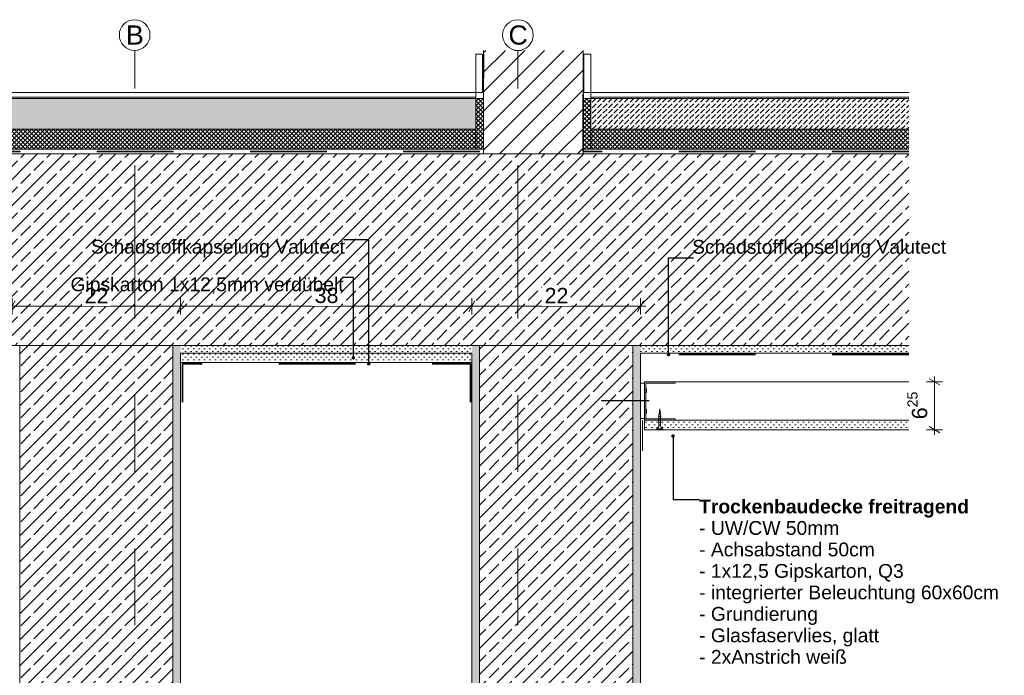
# Model space of a CAD drawing. Header units: metres. Extents: x -0.7 to 35.4, y 5.7 to 9.1.
# Tile 5 of 47: x 2.7 to 4, y 6.3 to 7.2. Entities that reach past the tile are written whole.
import ezdxf

# ---------------------------------------------------------------- set-up
doc = ezdxf.new("R2010")
doc.units = ezdxf.units.M
doc.header["$MEASUREMENT"] = 0
for name, pattern in [('Strichlinie doppelt', [0.109361, 0.052917, -0.021167, 0.014111, -0.021167]), ('Strichlinie eng', [0.023, 0.015, -0.008]), ('Wipeout_Contour', [1, 0, -1])]:
    doc.linetypes.add(name, pattern=pattern)
for name, color, linetype in [('152 - Bemaßung_ Beschriftung.Ausbau', 7, 'Continuous'), ('301 - Elemente.Linie', 7, 'Continuous'), ('451 - Universal.Achsen Raster', 7, 'Continuous'), ('603 - Struktur.Bodenplatte_ Decke Roh', 7, 'Continuous'), ('605 - Struktur.Wand Innen', 7, 'Continuous'), ('608 - Struktur.Träger', 7, 'Continuous'), ('650 - Abdeckung.Fußboden Aufbau', 7, 'Continuous'), ('653 - Abdeckung.TB Verkofferung', 7, 'Continuous'), ('Neubau_301 - Elemente.Linie', 7, 'Continuous'), ('Neubau_651 - Abdeckung.Decke abgehängt_ bekleidet', 7, 'Continuous'), ('Neubau_653 - Abdeckung.TB Verkofferung', 7, 'Continuous'), ('Neubau_660 - Unterkonstruktion.Trockenbau', 7, 'Continuous')]:
    doc.layers.add(name, color=color, linetype=linetype)
doc.styles.add('ERSTELLTER_STIL_1', font='txt')
doc.styles.add('ERSTELLTER_STIL_2', font='txt')
doc.dimstyles.new('ERSTELLTER_STIL__1', dxfattribs={"dimtxt": 0.02, "dimasz": 0.01064, "dimexe": 0.18, "dimexo": 0.0625, "dimgap": 0, "dimtad": 1, "dimtih": 1, "dimtoh": 1, "dimzin": 0, "dimdsep": 46, "dimtxsty": 'ERSTELLTER_STIL_1', "dimblk": 'ARROWHEAD_2', "dimblk1": 'ARROWHEAD_2', "dimblk2": 'ARROWHEAD_2', "dimcen": 0.09, "dimse1": 1, "dimse2": 1, "dimclrd": 7, "dimclre": 7, "dimclrt": 7, "dimazin": 0, "dimtfac": 1, "dimtdec": 4, "dimtmove": 0, "dimatfit": 3, "dimfxl": 1, "dimtolj": 1, "dimtzin": 0, "dimarcsym": 0})
doc.dimstyles.new('ERSTELLTER_STIL__2', dxfattribs={"dimtxt": 0.02, "dimasz": 0.01064, "dimexe": 0.18, "dimexo": 0.0625, "dimgap": 0, "dimtad": 1, "dimzin": 0, "dimdsep": 46, "dimtxsty": 'ERSTELLTER_STIL_1', "dimblk": 'ARROWHEAD_2', "dimblk1": 'ARROWHEAD_2', "dimblk2": 'ARROWHEAD_2', "dimcen": 0.09, "dimse1": 1, "dimse2": 1, "dimclrd": 7, "dimclre": 7, "dimclrt": 7, "dimazin": 0, "dimtfac": 1, "dimtdec": 4, "dimtmove": 0, "dimatfit": 3, "dimfxl": 1, "dimtolj": 1, "dimtzin": 0, "dimarcsym": 0})
doc.dimstyles.new('ERSTELLTER_STIL__3', dxfattribs={"dimtxt": 0.18, "dimasz": 0.00912, "dimexe": 0.18, "dimexo": 0.0625, "dimgap": 0, "dimtad": 0, "dimtih": 1, "dimtoh": 1, "dimdec": 4, "dimzin": 0, "dimdsep": 46, "dimcen": 0.09, "dimadec": 0, "dimazin": 0, "dimtfac": 1, "dimtdec": 4, "dimtmove": 0, "dimatfit": 3, "dimldrblk": 'ARROWHEAD_11', "dimfxl": 1, "dimtolj": 1, "dimtzin": 0, "dimarcsym": 0})
doc.dimstyles.new('ERSTELLTER_STIL__4', dxfattribs={"dimtxt": 0.02, "dimasz": 0.01064, "dimexe": 0.18, "dimexo": 0.0625, "dimgap": 0, "dimtad": 1, "dimtih": 1, "dimtoh": 1, "dimzin": 0, "dimdsep": 46, "dimtxsty": 'ERSTELLTER_STIL_1', "dimblk": 'ARROWHEAD_2', "dimblk1": 'ARROWHEAD_2', "dimblk2": 'ARROWHEAD_2', "dimcen": 0.09, "dimse1": 1, "dimse2": 1, "dimclrd": 7, "dimclre": 7, "dimclrt": 7, "dimazin": 0, "dimtfac": 1, "dimtdec": 4, "dimtmove": 2, "dimatfit": 3, "dimfxl": 1, "dimtolj": 1, "dimtzin": 0, "dimarcsym": 0})
pattern_1 = [(45, (-2.485083, 0.4), (-0.0028284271, 0.0028284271), []), (135, (-2.485083, 0.4), (0.0028284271, 0.0028284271), [])]
pattern_2 = [(45, (-2.485083, 0.4), (-0.01697056, 0.01697056), []), (45, (-2.493568, 0.408485), (-0.01697056, 0.01697056), [0.018, -0.006])]
pattern_3 = [(45, (-2.485083, 0.4), (-0.003535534, 0.003535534), [0, -0.005])]
pattern_4 = [(45, (-2.485083, 0.4), (-0.007071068, 0.007071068), [0.0075, -0.0025]), (45, (-2.485083, 0.407071), (-0.007071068, 0.007071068), [0.0075, -0.0025])]

# ---------------------------------------------------------------- blocks, each defined once
blk = doc.blocks.new('*D25', base_point=(-2.4851, 0.4))
at = {"layer": '152 - Bemaßung_ Beschriftung.Ausbau', "color": 7, "linetype": 'Continuous', "lineweight": 5}
for p, q in [((2.9249, 5.98), (2.9249, 6.001)), ((3.3049, 5.98), (3.3049, 6.001)), ((2.9289, 5.9975), (2.9209, 5.9835)), ((2.9249, 5.9905), (3.3049, 5.9905)), ((3.3089, 5.9975), (3.3009, 5.9835))]:
    blk.add_line(p, q, dxfattribs=at)
at = {"layer": '152 - Bemaßung_ Beschriftung.Ausbau', "color": 7, "lineweight": 5, "insert": (3.0997, 5.9945), "char_height": 0.02, "attachment_point": 7, "style": 'ERSTELLTER_STIL_1'}
blk.add_mtext('\\A1;{\\pql;\\fArial|b0|i0|c0|p38;38}', dxfattribs=at)
blk = doc.blocks.new('ARROWHEAD_2')
at = {"color": 0, "linetype": 'Continuous', "lineweight": 0}
for p, q in [((0, 0), (-1, 0)), ((-0.38, -0.66), (0.38, 0.66))]:
    blk.add_line(p, q, dxfattribs=at)
blk = doc.blocks.new('*D26', base_point=(-2.4851, 0.4))
at = {"layer": '152 - Bemaßung_ Beschriftung.Ausbau', "color": 7, "linetype": 'Continuous', "lineweight": 5}
for p, q in [((3.3049, 5.98), (3.3049, 6.001)), ((3.3249, 5.98), (3.3249, 6.001)), ((3.3089, 5.9975), (3.3009, 5.9835)), ((3.3049, 5.9905), (3.3249, 5.9905)), ((3.329, 5.9975), (3.3209, 5.9835)), ((3.3249, 5.9905), (3.4499, 5.9905))]:
    blk.add_line(p, q, dxfattribs=at)
at = {"layer": '152 - Bemaßung_ Beschriftung.Ausbau', "color": 7, "lineweight": 5, "insert": (3.3081, 5.9945), "char_height": 0.02, "attachment_point": 7, "style": 'ERSTELLTER_STIL_1'}
blk.add_mtext('\\A1;{\\pql;\\fArial|b0|i0|c0|p38;2}', dxfattribs=at)
blk = doc.blocks.new('*D28', base_point=(-2.4851, 0.4))
at = {"layer": '152 - Bemaßung_ Beschriftung.Ausbau', "color": 7, "linetype": 'Continuous', "lineweight": 5}
for p, q in [((2.7089, 6.823), (2.7009, 6.809)), ((2.7049, 6.8055), (2.7049, 6.8265)), ((2.9289, 6.823), (2.9209, 6.809)), ((2.9249, 6.8055), (2.9249, 6.8265)), ((2.6981, 6.816), (2.7049, 6.816)), ((2.7049, 6.816), (2.9249, 6.816))]:
    blk.add_line(p, q, dxfattribs=at)
at = {"color": 254, "linetype": 'Wipeout_Contour', "lineweight": 0, "ltscale": 29.614032}
blk.add_wipeout([(2.796, 6.8163), (2.8338, 6.8163), (2.8338, 6.8438), (2.796, 6.8438)], dxfattribs=at).dxf.layer = '152 - Bemaßung_ Beschriftung.Ausbau'
at = {"layer": '152 - Bemaßung_ Beschriftung.Ausbau', "color": 7, "lineweight": 5, "insert": (2.7997, 6.82), "char_height": 0.02, "attachment_point": 7, "style": 'ERSTELLTER_STIL_1'}
blk.add_mtext('\\A1;{\\pql;\\fArial|b0|i0|c0|p38;22}', dxfattribs=at)
blk = doc.blocks.new('*D29', base_point=(-2.4851, 0.4))
at = {"layer": '152 - Bemaßung_ Beschriftung.Ausbau', "color": 7, "linetype": 'Continuous', "lineweight": 5}
for p, q in [((2.9289, 6.823), (2.9209, 6.809)), ((2.9249, 6.8055), (2.9249, 6.8265)), ((3.3089, 6.823), (3.3009, 6.809)), ((3.3049, 6.8055), (3.3049, 6.8265)), ((2.9249, 6.816), (3.3049, 6.816))]:
    blk.add_line(p, q, dxfattribs=at)
at = {"color": 254, "linetype": 'Wipeout_Contour', "lineweight": 0, "ltscale": 30.09051}
blk.add_wipeout([(3.096, 6.8163), (3.1338, 6.8163), (3.1338, 6.8438), (3.096, 6.8438)], dxfattribs=at).dxf.layer = '152 - Bemaßung_ Beschriftung.Ausbau'
at = {"layer": '152 - Bemaßung_ Beschriftung.Ausbau', "color": 7, "lineweight": 5, "insert": (3.0997, 6.82), "char_height": 0.02, "attachment_point": 7, "style": 'ERSTELLTER_STIL_1'}
blk.add_mtext('\\A1;{\\pql;\\fArial|b0|i0|c0|p38;38}', dxfattribs=at)
blk = doc.blocks.new('*D30', base_point=(-2.4851, 0.4))
at = {"layer": '152 - Bemaßung_ Beschriftung.Ausbau', "color": 7, "linetype": 'Continuous', "lineweight": 5}
for p, q in [((3.3089, 6.823), (3.3009, 6.809)), ((3.3049, 6.8055), (3.3049, 6.8265)), ((3.5209, 6.809), (3.5289, 6.823)), ((3.5249, 6.8055), (3.5249, 6.8265)), ((3.3049, 6.816), (3.5249, 6.816)), ((3.5249, 6.816), (3.5317, 6.816))]:
    blk.add_line(p, q, dxfattribs=at)
at = {"color": 254, "linetype": 'Wipeout_Contour', "lineweight": 0, "ltscale": 30.606671}
blk.add_wipeout([(3.396, 6.8163), (3.4338, 6.8163), (3.4338, 6.8438), (3.396, 6.8438)], dxfattribs=at).dxf.layer = '152 - Bemaßung_ Beschriftung.Ausbau'
at = {"layer": '152 - Bemaßung_ Beschriftung.Ausbau', "color": 7, "lineweight": 5, "insert": (3.3997, 6.82), "char_height": 0.02, "attachment_point": 7, "style": 'ERSTELLTER_STIL_1'}
blk.add_mtext('\\A1;{\\pql;\\fArial|b0|i0|c0|p38;22}', dxfattribs=at)
blk = doc.blocks.new('*D34', base_point=(-2.4851, 0.4))
at = {"layer": '152 - Bemaßung_ Beschriftung.Ausbau', "color": 7, "linetype": 'Continuous', "lineweight": 5}
for p, q in [((3.9154, 6.7135), (3.9014, 6.7215)), ((3.9084, 6.7175), (3.9084, 6.7243)), ((3.9189, 6.7175), (3.8979, 6.7175)), ((3.9084, 6.655), (3.9084, 6.7175)), ((3.9189, 6.655), (3.8979, 6.655)), ((3.9014, 6.659), (3.9154, 6.651)), ((3.9084, 6.6482), (3.9084, 6.655))]:
    blk.add_line(p, q, dxfattribs=at)
at = {"layer": '152 - Bemaßung_ Beschriftung.Ausbau', "color": 7, "lineweight": 5, "insert": (3.9047, 6.6686), "char_height": 0.02, "attachment_point": 7, "rotation": 90, "style": 'ERSTELLTER_STIL_1'}
blk.add_mtext('\\A1;{\\pql;\\fArial|b0|i0|c0|p38;6\\fArial|b0|i0|c0|p38;\\A1{\\H.66x;\\S25^  ;}}', dxfattribs=at)
blk = doc.blocks.new('ARROWHEAD_11')
at = {"color": 0, "linetype": 'Continuous', "lineweight": 0}
blk.add_line((0, 0), (-1, 0), dxfattribs=at)
at = {"color": 0, "linetype": 'Continuous', "lineweight": 0, "const_width": 0.25, "flags": 128}
blk.add_lwpolyline([(-0.125, 0, 1), (0.125, 0, 1)], format="xyb", close=True, dxfattribs=at)

msp = doc.modelspace()

# ---------------------------------------------------------------- hatches: boundary and pattern name
at = {"layer": '603 - Struktur.Bodenplatte_ Decke Roh', "linetype": 'Continuous', "lineweight": 5}
h = msp.add_hatch(dxfattribs=at)
h.set_pattern_fill('Beton__Stahlbeton_0008', style=0, pattern_type=2)
h.set_pattern_definition(pattern_2)
h.paths.add_polyline_path([(2.7049, 6.765), (2.9249, 6.765), (3.3049, 6.765), (3.5249, 6.765), (3.8749, 6.765), (3.8749, 7.015), (2.2154, 7.015), (2.2154, 6.765)])
h = msp.add_hatch(dxfattribs=at)
h.set_pattern_fill('Gips_0008', style=0, pattern_type=2)
h.set_pattern_definition(pattern_3)
h.paths.add_polyline_path([(3.3049, 6.765), (2.9249, 6.765), (2.9249, 6.755), (3.3049, 6.755)])
h = msp.add_hatch(dxfattribs=at)
h.set_pattern_fill('Gips_0008', style=0, pattern_type=2)
h.set_pattern_definition(pattern_3)
h.paths.add_polyline_path([(3.5249, 6.765), (3.5249, 6.755), (3.8749, 6.755), (3.8749, 6.765)])
at = {"layer": '608 - Struktur.Träger', "linetype": 'Continuous', "lineweight": 5}
h = msp.add_hatch(dxfattribs=at)
h.set_pattern_fill('Beton__Stahlbeton_0008', style=0, pattern_type=2)
h.set_pattern_definition(pattern_2)
h.paths.add_polyline_path([(2.7149, 6.115), (2.9149, 6.115), (2.9149, 6.765), (2.7149, 6.765)])
h = msp.add_hatch(dxfattribs=at)
h.set_pattern_fill('Gips_0008', style=0, pattern_type=2)
h.set_pattern_definition(pattern_3)
h.paths.add_polyline_path([(2.9149, 6.105), (2.9249, 6.105), (2.9249, 6.765), (2.9149, 6.765), (2.9149, 6.115)])
h = msp.add_hatch(dxfattribs=at)
h.set_pattern_fill('Gips_0008', style=0, pattern_type=2)
h.set_pattern_definition(pattern_3)
h.paths.add_polyline_path([(3.3049, 6.765), (3.3049, 6.105), (3.3149, 6.105), (3.3149, 6.115), (3.3149, 6.765)])
h = msp.add_hatch(dxfattribs=at)
h.set_pattern_fill('Beton__Stahlbeton_0008', style=0, pattern_type=2)
h.set_pattern_definition(pattern_2)
h.paths.add_polyline_path([(3.3149, 6.765), (3.3149, 6.115), (3.3249, 6.115), (3.4499, 6.115), (3.5149, 6.115), (3.5149, 6.765)])
h = msp.add_hatch(dxfattribs=at)
h.set_pattern_fill('Gips_0008', style=0, pattern_type=2)
h.set_pattern_definition(pattern_3)
h.paths.add_polyline_path([(3.5249, 6.765), (3.5149, 6.765), (3.5149, 6.115), (3.5149, 6.105), (3.5249, 6.105)])
at = {"layer": '650 - Abdeckung.Fußboden Aufbau', "linetype": 'Continuous', "lineweight": 5}
h = msp.add_hatch(dxfattribs=at)
h.set_pattern_fill('Beton__unbewehrt_0008', color=1, style=0, pattern_type=2)
h.set_pattern_definition(pattern_4)
h.paths.add_polyline_path([(3.3099, 7.087), (3.3099, 7.047), (2.2154, 7.047), (2.2154, 7.087)])
h = msp.add_hatch(dxfattribs=at)
h.set_pattern_fill('Dämmung__hart_2_0008', color=1, style=0, pattern_type=2)
h.set_pattern_definition(pattern_1)
h.paths.add_polyline_path([(3.3199, 7.021), (3.3099, 7.021), (3.3099, 7.087), (3.3199, 7.087)])
h = msp.add_hatch(dxfattribs=at)
h.set_pattern_fill('Dämmung__hart_2_0008', color=1, style=0, pattern_type=2)
h.set_pattern_definition(pattern_1)
h.paths.add_polyline_path([(3.4499, 7.021), (3.4599, 7.021), (3.4599, 7.087), (3.4499, 7.087)])
h = msp.add_hatch(dxfattribs=at)
h.set_pattern_fill('Beton__unbewehrt_0008', color=1, style=0, pattern_type=2)
h.set_pattern_definition(pattern_4)
h.paths.add_polyline_path([(3.4599, 7.087), (3.4599, 7.047), (3.8749, 7.047), (3.8749, 7.087)])
h = msp.add_hatch(dxfattribs=at)
h.set_pattern_fill('Dämmung__hart_2_0008', color=1, style=0, pattern_type=2)
h.set_pattern_definition(pattern_1)
h.paths.add_polyline_path([(3.3099, 7.047), (3.3099, 7.021), (2.2154, 7.021), (2.2154, 7.047)])
h = msp.add_hatch(dxfattribs=at)
h.set_pattern_fill('Dämmung__hart_2_0008', color=1, style=0, pattern_type=2)
h.set_pattern_definition(pattern_1)
h.paths.add_polyline_path([(3.4599, 7.047), (3.4599, 7.021), (3.8749, 7.021), (3.8749, 7.047)])
at = {"layer": 'Neubau_651 - Abdeckung.Decke abgehängt_ bekleidet', "linetype": 'Continuous', "lineweight": 5}
h = msp.add_hatch(dxfattribs=at)
h.set_pattern_fill('Gips_0008', style=0, pattern_type=2)
h.set_pattern_definition(pattern_3)
h.paths.add_polyline_path([(3.8749, 6.6675), (3.5299, 6.6675), (3.5299, 6.655), (3.8749, 6.655)])
at = {"layer": 'Neubau_653 - Abdeckung.TB Verkofferung', "linetype": 'Continuous', "lineweight": 5}
h = msp.add_hatch(dxfattribs=at)
h.set_pattern_fill('Gips_0008', style=0, pattern_type=2)
h.set_pattern_definition(pattern_3)
h.paths.add_polyline_path([(2.9249, 6.7425), (3.3049, 6.7425), (3.3049, 6.755), (2.9249, 6.755)])

# ---------------------------------------------------------------- linework, layer by layer
at = {"layer": '301 - Elemente.Linie', "color": 92, "linetype": 'Strichlinie eng', "lineweight": 35, "true_color": 0x00be00, "flags": 128}
for points in [[(3.8749, 6.7531), (3.527, 6.7531), (3.527, 6.7031)], [(3.3031, 6.6911), (3.3031, 6.7411), (2.9274, 6.7411), (2.9274, 6.6911)]]:
    msp.add_lwpolyline(points, dxfattribs=at)
at = {"layer": '451 - Universal.Achsen Raster', "color": 160, "linetype": 'Strichlinie doppelt', "lineweight": 9, "true_color": 0x3232ff}
for p, q in [((2.8649, 6.9), (2.8649, 7.15)), ((2.8649, 6.9), (2.8649, 6)), ((3.3649, 6.9), (3.3649, 6))]:
    msp.add_line(p, q, dxfattribs=at)
at = {"layer": '451 - Universal.Achsen Raster', "color": 160, "linetype": 'Continuous', "lineweight": 9, "true_color": 0x3232ff}
msp.add_circle((2.8649, 7.17), 0.02, dxfattribs=at)
at = {"layer": '451 - Universal.Achsen Raster', "color": 160, "linetype": 'Strichlinie doppelt', "lineweight": 9, "true_color": 0x3232ff}
for p in [(2.8649, 6.9), (2.8649, 6.9), (3.3649, 6.9), (3.3649, 6.9)]:
    msp.add_point(p, dxfattribs=at)
at = {"layer": '603 - Struktur.Bodenplatte_ Decke Roh', "color": 7, "linetype": 'Continuous', "lineweight": 5}
for p, q in [((3.3049, 6.755), (2.9249, 6.755)), ((3.8749, 6.755), (3.5249, 6.755))]:
    msp.add_line(p, q, dxfattribs=at)
at = {"layer": '603 - Struktur.Bodenplatte_ Decke Roh', "color": 7, "linetype": 'Continuous', "lineweight": 13, "flags": 128}
msp.add_lwpolyline([(3.8749, 6.765), (3.5249, 6.765), (3.5149, 6.765), (3.3149, 6.765), (3.3049, 6.765), (2.9249, 6.765), (2.9149, 6.765), (2.7149, 6.765), (2.7049, 6.765), (2.2154, 6.765)], dxfattribs=at)
at = {"layer": '605 - Struktur.Wand Innen', "color": 1, "linetype": 'Continuous', "lineweight": 13, "flags": 128}
for points in [[(3.3099, 7.095), (3.3099, 7.047)], [(3.4599, 7.095), (3.4599, 7.047)]]:
    msp.add_lwpolyline(points, dxfattribs=at)
at = {"layer": '608 - Struktur.Träger', "color": 7, "linetype": 'Continuous', "lineweight": 13}
for p, q in [((2.7149, 6.765), (2.7149, 6.115)), ((2.9149, 6.765), (2.9149, 6.115)), ((3.3149, 6.765), (3.3149, 6.115)), ((3.5149, 6.765), (3.5149, 6.115))]:
    msp.add_line(p, q, dxfattribs=at)
at = {"layer": '608 - Struktur.Träger', "color": 7, "linetype": 'Continuous', "lineweight": 5}
for p, q in [((2.9249, 6.755), (2.9249, 6.105)), ((3.3049, 6.755), (3.3049, 6.105)), ((3.5249, 6.755), (3.5249, 6.6945)), ((3.5249, 6.655), (3.5249, 6.105))]:
    msp.add_line(p, q, dxfattribs=at)
at = {"layer": '608 - Struktur.Träger', "color": 7, "linetype": 'Continuous', "lineweight": 5, "flags": 128}
msp.add_lwpolyline([(3.5249, 6.6945), (3.5249, 6.6675), (3.5249, 6.655)], dxfattribs=at)
at = {"layer": '650 - Abdeckung.Fußboden Aufbau', "color": 1, "linetype": 'Continuous', "lineweight": 13}
for p, q in [((2.2154, 7.095), (3.3099, 7.095)), ((3.8749, 7.095), (3.4599, 7.095)), ((2.2154, 7.089), (3.3099, 7.089)), ((2.2154, 7.087), (3.3099, 7.087)), ((3.8749, 7.089), (3.4599, 7.089)), ((3.8749, 7.087), (3.4599, 7.087)), ((2.2154, 7.047), (3.3099, 7.047)), ((3.8749, 7.047), (3.4599, 7.047))]:
    msp.add_line(p, q, dxfattribs=at)
at = {"layer": '650 - Abdeckung.Fußboden Aufbau', "color": 1, "linetype": 'Continuous', "lineweight": 9, "flags": 128}
for points in [[(3.3199, 7.021), (3.3099, 7.021), (3.3099, 7.087), (3.3199, 7.087)], [(3.4499, 7.021), (3.4599, 7.021), (3.4599, 7.087), (3.4499, 7.087)]]:
    msp.add_lwpolyline(points, close=True, dxfattribs=at)
at = {"layer": '653 - Abdeckung.TB Verkofferung', "color": 1, "linetype": 'Continuous', "lineweight": 13}
msp.add_line((3.5273, 6.6274), (3.5273, 6.6674), dxfattribs=at)
at = {"layer": 'Neubau_301 - Elemente.Linie', "color": 1, "linetype": 'Continuous', "lineweight": 25, "flags": 128}
msp.add_lwpolyline([(3.5363, 6.6925), (3.474, 6.6925)], dxfattribs=at)
at = {"layer": 'Neubau_651 - Abdeckung.Decke abgehängt_ bekleidet', "color": 1, "linetype": 'Continuous', "lineweight": 5}
for p, q in [((3.8749, 6.7175), (3.5299, 6.7175)), ((3.5299, 6.655), (3.5299, 6.7175)), ((3.8749, 6.6675), (3.5299, 6.6675)), ((3.8749, 6.655), (3.5299, 6.655))]:
    msp.add_line(p, q, dxfattribs=at)
at = {"layer": 'Neubau_653 - Abdeckung.TB Verkofferung', "color": 1, "linetype": 'Continuous', "lineweight": 9, "flags": 128}
msp.add_lwpolyline([(2.9249, 6.7425), (3.3049, 6.7425), (3.3049, 6.755), (2.9249, 6.755)], close=True, dxfattribs=at)
at = {"layer": 'Neubau_660 - Unterkonstruktion.Trockenbau', "color": 1, "linetype": 'Continuous', "lineweight": 5}
for p, q in [((3.5519, 6.6728), (3.5479, 6.6718)), ((3.5519, 6.6702), (3.5479, 6.6692)), ((3.5519, 6.6676), (3.5479, 6.6666)), ((3.5515, 6.6752), (3.5481, 6.6744)), ((3.5512, 6.6774), (3.5486, 6.6769)), ((3.5508, 6.6796), (3.5491, 6.6794)), ((3.5541, 6.656), (3.5456, 6.656)), ((3.5519, 6.665), (3.5479, 6.664))]:
    msp.add_line(p, q, dxfattribs=at)
at = {"layer": 'Neubau_660 - Unterkonstruktion.Trockenbau', "color": 1, "linetype": 'Continuous', "lineweight": 5, "flags": 128}
msp.add_lwpolyline([(3.5299, 6.7155), (3.5249, 6.7155), (3.5249, 6.6695), (3.5299, 6.6695)], close=True, dxfattribs=at)
for points in [[(3.5699, 6.6675), (3.5319, 6.6675, -0.414214), (3.5299, 6.6695), (3.5299, 6.675, -0.156603), (3.5306, 6.6771, 0.156603), (3.5309, 6.6781), (3.5309, 6.6799, 0.156603), (3.5306, 6.6809, -0.156603), (3.5299, 6.683), (3.5299, 6.702, -0.156603), (3.5306, 6.7041, 0.156603), (3.5309, 6.7051), (3.5309, 6.7069, 0.156603), (3.5306, 6.7079, -0.156603), (3.5299, 6.71), (3.5299, 6.7155, -0.414214), (3.5319, 6.7175), (3.5699, 6.7175), (3.5699, 6.7157), (3.5319, 6.7157, 0.414214), (3.5316, 6.7155), (3.5316, 6.71, 0.156603), (3.532, 6.709, -0.156603), (3.5326, 6.7069), (3.5326, 6.7051, -0.156603), (3.532, 6.703, 0.156603), (3.5316, 6.702), (3.5316, 6.683, 0.156603), (3.532, 6.682, -0.156603), (3.5326, 6.6799), (3.5326, 6.6781, -0.156603), (3.532, 6.676, 0.156603), (3.5316, 6.675), (3.5316, 6.6695, 0.414214), (3.5319, 6.6692), (3.5699, 6.6692)], [(3.5488, 6.6731), (3.5488, 6.6605, -0.304192), (3.5456, 6.656), (3.5456, 6.655), (3.5541, 6.655), (3.5541, 6.656, -0.304191), (3.551, 6.6605), (3.551, 6.6731), (3.5499, 6.6822)]]:
    msp.add_lwpolyline(points, format="xyb", close=True, dxfattribs=at)

# ---------------------------------------------------------------- texts
at = {"layer": '152 - Bemaßung_ Beschriftung.Ausbau', "color": 7, "linetype": 'Continuous', "lineweight": 9, "char_height": 0.018, "style": 'ERSTELLTER_STIL_1'}
for s, insert, attachment_point in [('\\A1;{\\pql;\\fArial|b0|i0|c0|p38;Schadstoffkapselung\\fArial|b0|i0|c0|p38; \\fArial|b0|i0|c0|p38;Valutect}', (2.808, 6.9028), 1), ('\\A1;{\\pqr;\\fArial|b0|i0|c0|p38;Schadstoffkapselung\\fArial|b0|i0|c0|p38; \\fArial|b0|i0|c0|p38;Valutect}', (3.9235, 6.8792), 9)]:
    msp.add_mtext(s, dxfattribs=dict(at, insert=insert, attachment_point=attachment_point))
at = {"layer": '152 - Bemaßung_ Beschriftung.Ausbau', "color": 7, "linetype": 'Continuous', "lineweight": 9, "insert": (3.6013, 6.5638), "char_height": 0.018, "attachment_point": 1, "line_spacing_factor": 0.934166, "style": 'ERSTELLTER_STIL_2'}
msp.add_mtext('\\A1;{\\pql;\\fArial|b1|i0|c0|p38;Trockenbaudecke freitragend\\P\\pql;\\fArial|b0|i0|c0|p38;- UW/CW 50mm\\P\\pql;\\fArial|b0|i0|c0|p38;- Achsabstand 50cm\\P\\pql;\\fArial|b0|i0|c0|p38;- 1x12,5 Gipskarton\\fArial|b0|i0|c0|p38;, Q3\\P\\pql;\\fArial|b0|i0|c0|p38;- integrierter Beleuchtung 60x60cm\\P\\pql;\\fArial|b0|i0|c0|p38;- Grundierung\\P\\pql;\\fArial|b0|i0|c0|p38;- Glasfaservlies, glatt\\P\\pql;\\fArial|b0|i0|c0|p38;- 2xAnstrich weiß}', dxfattribs=at)
at = {"layer": '451 - Universal.Achsen Raster', "color": 160, "lineweight": 9, "true_color": 0x3232ff, "char_height": 0.025, "attachment_point": 1, "style": 'ERSTELLTER_STIL_1'}
for s, insert in [('\\A1;{\\pql;\\pt0;\\fArial|b0|i0|c0|p38;B}', (2.8535, 7.1825)), ('\\A1;{\\pql;\\pt0;\\fArial|b0|i0|c0|p38;C}', (3.3526, 7.1825))]:
    msp.add_mtext(s, dxfattribs=dict(at, insert=insert))

# ---------------------------------------------------------------- dimensions: what is measured, and where the dimension line sits
at = {"layer": '152 - Bemaßung_ Beschriftung.Ausbau', "color": 7, "linetype": 'Continuous', "lineweight": 5}
for base, p1, p2, dimstyle, picture, middle in [((3.3049, 5.9905), (2.9249, 6.105), (3.3049, 6.755), 'ERSTELLTER_STIL__1', '*D25', (3.115, 6.0045)), ((3.3249, 5.9905), (3.3049, 6.755), (3.3249, 6.105), 'ERSTELLTER_STIL__4', '*D26', (3.3157, 6.0045))]:
    dim = msp.add_linear_dim(base=base, p1=p1, p2=p2, dimstyle=dimstyle, dxfattribs=at)
    dim.commit()
    dim.dimension.update_dxf_attribs({"geometry": picture, "text_midpoint": middle, "dimtype": 160})
dim = msp.add_linear_dim(base=(3.9084, 6.7175), p1=(3.8749, 6.655), p2=(3.8749, 6.7175), angle=90, dimstyle='ERSTELLTER_STIL__2', dxfattribs=at)
dim.commit()
dim.dimension.update_dxf_attribs({"geometry": '*D34', "text_midpoint": (3.8944, 6.7109), "dimtype": 160, "text_rotation": 90})

# ---------------------------------------------------------------- leaders
at = {"layer": '152 - Bemaßung_ Beschriftung.Ausbau', "color": 7, "linetype": 'Continuous', "lineweight": 9, "annotation_type": 0, "has_hookline": 1, "hookline_direction": 0}
for points, text_width in [([(3.5613, 6.7531), (3.5613, 6.8792), (3.5938, 6.8792)], 0.3297), ([(3.5673, 6.6466), (3.5673, 6.5638), (3.6013, 6.5638)], 0.3886)]:
    msp.add_leader(points, dimstyle='ERSTELLTER_STIL__3', dxfattribs=dict(at, text_width=text_width))

# ---------------------------------------------------------------- next in the draw order: dimensions: what is measured, and where the dimension line sits
at = {"layer": '152 - Bemaßung_ Beschriftung.Ausbau', "color": 7, "linetype": 'Continuous', "lineweight": 5}
dim = msp.add_linear_dim(base=(2.9249, 6.816), p1=(2.7049, 6.755), p2=(2.9249, 6.755), dimstyle='ERSTELLTER_STIL__1', dxfattribs=at)
dim.commit()
dim.dimension.update_dxf_attribs({"geometry": '*D28', "text_midpoint": (2.815, 6.83), "dimtype": 160})

# ---------------------------------------------------------------- next in the draw order: wipeouts: each hides what was drawn before it
at = {"color": 254, "linetype": 'Wipeout_Contour', "lineweight": 0, "ltscale": 31.450933}
msp.add_wipeout([(3.4499, 7.015), (3.4499, 7.15), (3.3199, 7.15), (3.3199, 7.015)], dxfattribs=at).dxf.layer = '605 - Struktur.Wand Innen'

# ---------------------------------------------------------------- next in the draw order: hatches: boundary and pattern name
at = {"layer": '605 - Struktur.Wand Innen', "linetype": 'Continuous', "lineweight": 5}
h = msp.add_hatch(dxfattribs=at)
h.set_pattern_fill('MW_Ziegel_0008', style=0, pattern_type=2)
h.set_pattern_definition([(45, (-2.485083, 0.4), (-0.01272792, 0.01272792), [])])
h.paths.add_polyline_path([(3.4499, 7.015), (3.4499, 7.15), (3.3199, 7.15), (3.3199, 7.015)])

# ---------------------------------------------------------------- next in the draw order: linework, layer by layer
at = {"layer": '301 - Elemente.Linie', "color": 92, "linetype": 'Strichlinie eng', "lineweight": 35, "true_color": 0x00be00, "flags": 128}
for points in [[(2.2154, 7.018), (3.3199, 7.018), (3.3199, 7.145)], [(3.8749, 7.018), (3.4499, 7.018), (3.4499, 7.145)]]:
    msp.add_lwpolyline(points, dxfattribs=at)
at = {"layer": '301 - Elemente.Linie', "color": 1, "linetype": 'Continuous', "lineweight": 13, "flags": 128}
for points in [[(3.3188, 7.095), (3.3099, 7.095), (3.3099, 7.145), (3.3188, 7.145)], [(3.4511, 7.095), (3.4599, 7.095), (3.4599, 7.145), (3.4511, 7.145)]]:
    msp.add_lwpolyline(points, close=True, dxfattribs=at)
at = {"layer": '451 - Universal.Achsen Raster', "color": 160, "linetype": 'Strichlinie doppelt', "lineweight": 9, "true_color": 0x3232ff}
msp.add_line((3.3649, 6.9), (3.3649, 7.15), dxfattribs=at)
at = {"layer": '451 - Universal.Achsen Raster', "color": 160, "linetype": 'Continuous', "lineweight": 9, "true_color": 0x3232ff}
msp.add_circle((3.3649, 7.17), 0.02, dxfattribs=at)
at = {"layer": '603 - Struktur.Bodenplatte_ Decke Roh', "color": 1, "linetype": 'Continuous', "lineweight": 13}
for p, q in [((3.3199, 7.021), (2.2154, 7.021)), ((3.3199, 7.015), (2.2154, 7.015)), ((3.4499, 7.021), (3.8749, 7.021)), ((3.4499, 7.015), (3.8749, 7.015))]:
    msp.add_line(p, q, dxfattribs=at)
at = {"layer": '603 - Struktur.Bodenplatte_ Decke Roh', "color": 7, "linetype": 'Continuous', "lineweight": 13}
for p, q in [((3.3199, 7.015), (2.2154, 7.015)), ((3.8749, 7.015), (3.4499, 7.015))]:
    msp.add_line(p, q, dxfattribs=at)
at = {"layer": '605 - Struktur.Wand Innen', "color": 7, "linetype": 'Continuous', "lineweight": 18}
for p, q in [((3.3199, 7.15), (3.3199, 7.015)), ((3.4499, 7.15), (3.4499, 7.015)), ((3.4499, 7.015), (3.3199, 7.015))]:
    msp.add_line(p, q, dxfattribs=at)

# ---------------------------------------------------------------- next in the draw order: dimensions: what is measured, and where the dimension line sits
at = {"layer": '152 - Bemaßung_ Beschriftung.Ausbau', "color": 7, "linetype": 'Continuous', "lineweight": 5}
dim = msp.add_linear_dim(base=(3.3049, 6.816), p1=(2.9249, 6.755), p2=(3.3049, 6.755), dimstyle='ERSTELLTER_STIL__1', dxfattribs=at)
dim.commit()
dim.dimension.update_dxf_attribs({"geometry": '*D29', "text_midpoint": (3.115, 6.83), "dimtype": 160})

# ---------------------------------------------------------------- next in the draw order: texts
at = {"layer": '152 - Bemaßung_ Beschriftung.Ausbau', "color": 7, "linetype": 'Continuous', "lineweight": 9, "insert": (2.7812, 6.8537), "char_height": 0.018, "attachment_point": 1, "style": 'ERSTELLTER_STIL_1'}
msp.add_mtext('\\A1;{\\pql;\\fArial|b0|i0|c0|p38;Gipskarton 1x12,5mm\\fArial|b0|i0|c0|p38; verdübelt}', dxfattribs=at)

# ---------------------------------------------------------------- next in the draw order: dimensions: what is measured, and where the dimension line sits
at = {"layer": '152 - Bemaßung_ Beschriftung.Ausbau', "color": 7, "linetype": 'Continuous', "lineweight": 5}
dim = msp.add_linear_dim(base=(3.5249, 6.816), p1=(3.3049, 6.755), p2=(3.5249, 6.755), dimstyle='ERSTELLTER_STIL__1', dxfattribs=at)
dim.commit()
dim.dimension.update_dxf_attribs({"geometry": '*D30', "text_midpoint": (3.415, 6.83), "dimtype": 160})

# ---------------------------------------------------------------- next in the draw order: leaders
at = {"layer": '152 - Bemaßung_ Beschriftung.Ausbau', "color": 7, "linetype": 'Continuous', "lineweight": 9, "annotation_type": 0, "has_hookline": 1, "hookline_direction": 1}
for points, text_width in [([(3.1702, 6.7411), (3.1702, 6.9028), (3.1377, 6.9028)], 0.3297), ([(3.1502, 6.7488), (3.1502, 6.8537), (3.1358, 6.8537)], 0.3546)]:
    msp.add_leader(points, dimstyle='ERSTELLTER_STIL__3', dxfattribs=dict(at, text_width=text_width))

doc.saveas('drawing.dxf')
